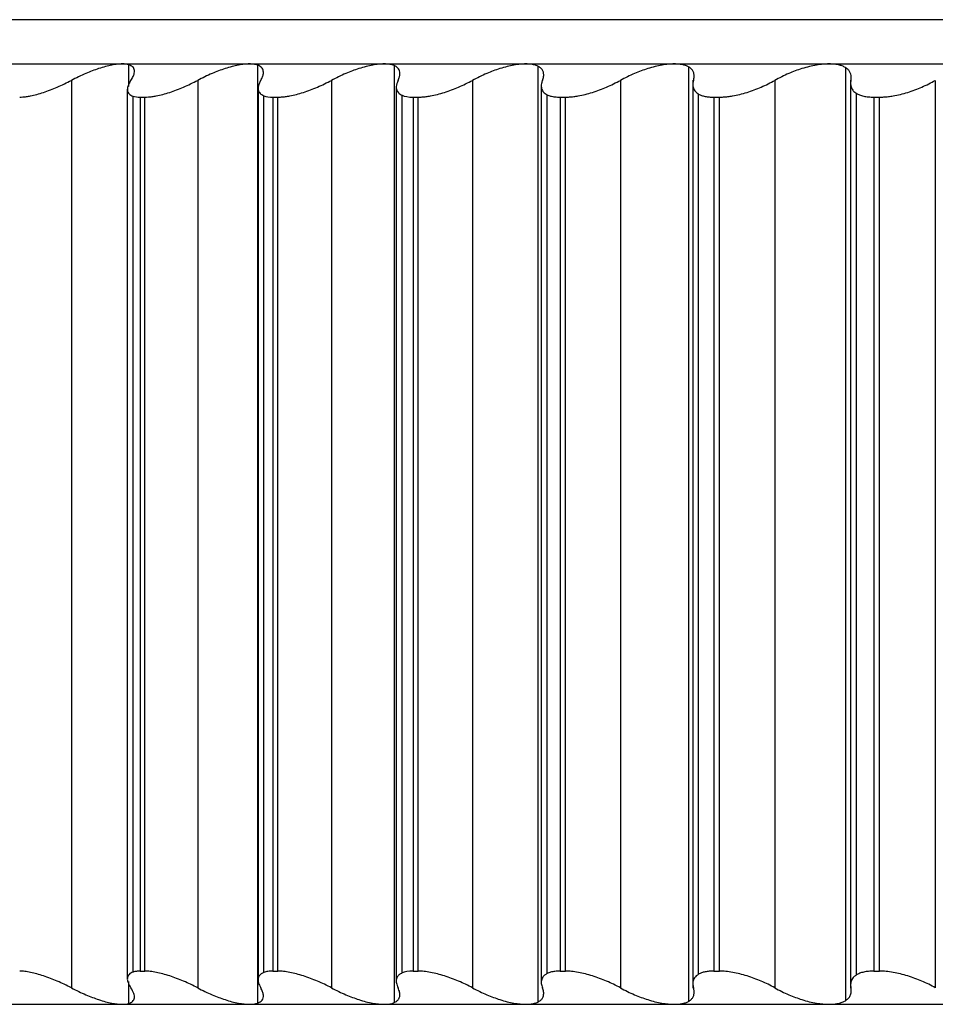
# Paper-space layout '_Derecha' of a CAD drawing. Header units: millimetres. Extents: x -44.3 to 40, y -10.9 to 46.3.
# Tile 2 of 10: x -28.6 to -20.4, y -8.9 to 0. Entities that reach past the tile are written whole.
import ezdxf

# ---------------------------------------------------------------- set-up
doc = ezdxf.new("R2010")
doc.units = ezdxf.units.MM

psp = doc.layouts.new('_Derecha')

# ---------------------------------------------------------------- linework, layer by layer
at = {"color": 7, "linetype": 'Continuous', "lineweight": 25}
for p, q in [((23.0455, 0), (-32.4035, 0)), ((-35.5, -0.4), (35.5, -0.4)), ((-27.6583, -0.4069), (-27.6583, -0.6053)), ((-26.4925, -0.4105), (-26.4925, -8.8895)), ((-25.2587, -0.4149), (-25.2587, -8.8851)), ((-23.9599, -0.42), (-23.9599, -8.88)), ((-22.5995, -0.4258), (-22.5995, -8.8742)), ((-21.1808, -0.4323), (-21.1808, -8.8677)), ((-28.1754, -0.5484), (-28.1754, -8.7516)), ((-27.0344, -0.5484), (-27.0344, -8.7516)), ((-26.4879, -0.6186), (-26.4879, -8.6815)), ((-25.8252, -0.5484), (-25.8252, -8.7516)), ((-25.2399, -0.6079), (-25.2399, -8.6922)), ((-24.5507, -0.5484), (-24.5507, -8.7516)), ((-23.9295, -0.5968), (-23.9295, -8.7032)), ((-23.2141, -0.5484), (-23.2141, -8.7516)), ((-22.5598, -0.5459), (-22.5598, -8.7541)), ((-21.819, -0.5484), (-21.819, -8.7516)), ((-21.1345, -0.5459), (-21.1345, -8.7541)), ((-20.3687, -0.5484), (-20.3687, -8.7516)), ((-27.6702, -0.6291), (-27.6702, -8.6709)), ((-27.6179, -8.6083), (-27.6179, -0.6917)), ((-27.5528, -0.7), (-27.5108, -0.7)), ((-27.5528, -0.7), (-27.5528, -8.6)), ((-27.5108, -8.6), (-27.5108, -0.7)), ((-26.4356, -8.6122), (-26.4356, -0.6878)), ((-26.3539, -0.7), (-26.3093, -0.7)), ((-26.3539, -0.7), (-26.3539, -8.6)), ((-26.3093, -8.6), (-26.3093, -0.7)), ((-25.1876, -8.6168), (-25.1876, -0.6832)), ((-25.0884, -0.7), (-25.0415, -0.7)), ((-25.0884, -0.7), (-25.0884, -8.6)), ((-25.0415, -8.6), (-25.0415, -0.7)), ((-23.8772, -8.6221), (-23.8772, -0.6779)), ((-23.7595, -0.7), (-23.7104, -0.7)), ((-23.7595, -0.7), (-23.7595, -8.6)), ((-23.7104, -8.6), (-23.7104, -0.7)), ((-22.5076, -8.6281), (-22.5076, -0.6719)), ((-22.3705, -0.7), (-22.3193, -0.7)), ((-22.3705, -0.7), (-22.3705, -8.6)), ((-22.3193, -8.6), (-22.3193, -0.7)), ((-21.0822, -8.6347), (-21.0822, -0.6653)), ((-20.9251, -0.7), (-20.8719, -0.7)), ((-20.9251, -0.7), (-20.9251, -8.6)), ((-20.8719, -8.6), (-20.8719, -0.7)), ((-27.5528, -8.6), (-27.5108, -8.6)), ((-26.3539, -8.6), (-26.3093, -8.6)), ((-25.0884, -8.6), (-25.0415, -8.6)), ((-23.7595, -8.6), (-23.7104, -8.6)), ((-22.3705, -8.6), (-22.3193, -8.6)), ((-20.9251, -8.6), (-20.8719, -8.6)), ((-27.6583, -8.6947), (-27.6583, -8.8931)), ((-35.5, -8.9), (35.5, -8.9))]:
    psp.add_line(p, q, dxfattribs=at)
for points, knots in [([(-27.7156, -0.4), (-27.7299, -0.4005), (-27.7588, -0.4016), (-27.8103, -0.4099), (-27.8673, -0.4232), (-27.9455, -0.4467), (-28.0508, -0.4866), (-28.1322, -0.527), (-28.1754, -0.5484)], [0, 0, 0, 0, 0.120692, 0.24373, 0.369847, 0.499724, 0.734335, 1, 1, 1, 1]), ([(-27.6381, -0.5484), (-27.6308, -0.5367), (-27.6166, -0.5139), (-27.6067, -0.4842), (-27.6048, -0.4535), (-27.6167, -0.4246), (-27.6447, -0.4127), (-27.6583, -0.4069)], [0, 0, 0, 0, 0.1788256, 0.345716, 0.5009944, 0.7579879, 1, 1, 1, 1]), ([(-26.5661, -0.4), (-26.5812, -0.4005), (-26.6117, -0.4016), (-26.6653, -0.4099), (-26.724, -0.4232), (-26.8039, -0.4467), (-26.9104, -0.4866), (-26.9914, -0.527), (-27.0344, -0.5484)], [0, 0, 0, 0, 0.120692, 0.24373, 0.369847, 0.499724, 0.734335, 1, 1, 1, 1]), ([(-26.4925, -0.4105), (-26.503, -0.4075), (-26.5238, -0.4014), (-26.552, -0.4004), (-26.5661, -0.4)], [0, 0, 0, 0, 0.503091, 1, 1, 1, 1]), ([(-26.464, -0.5484), (-26.4582, -0.5374), (-26.4468, -0.516), (-26.4398, -0.4877), (-26.4402, -0.4582), (-26.4532, -0.4298), (-26.4797, -0.4168), (-26.4925, -0.4105)], [0, 0, 0, 0, 0.178234, 0.345087, 0.500834, 0.758001, 1, 1, 1, 1]), ([(-25.3494, -0.4), (-25.3653, -0.4005), (-25.3974, -0.4016), (-25.4529, -0.4099), (-25.5132, -0.4232), (-25.5945, -0.4467), (-25.7021, -0.4866), (-25.7825, -0.527), (-25.8252, -0.5484)], [0, 0, 0, 0, 0.120692, 0.24373, 0.369847, 0.499724, 0.734335, 1, 1, 1, 1]), ([(-25.2587, -0.4149), (-25.2713, -0.4105), (-25.2963, -0.4019), (-25.3318, -0.4006), (-25.3494, -0.4)], [0, 0, 0, 0, 0.504361, 1, 1, 1, 1]), ([(-25.2232, -0.5484), (-25.2184, -0.5375), (-25.209, -0.5161), (-25.2052, -0.4878), (-25.2085, -0.4634), (-25.2191, -0.4431), (-25.2353, -0.4266), (-25.251, -0.4187), (-25.2587, -0.4149)], [0, 0, 0, 0, 0.188499, 0.367802, 0.538216, 0.700098, 0.853864, 1, 1, 1, 1]), ([(-24.0686, -0.4), (-24.0853, -0.4005), (-24.1189, -0.4016), (-24.1762, -0.4099), (-24.238, -0.4232), (-24.3206, -0.4467), (-24.4287, -0.4866), (-24.5084, -0.527), (-24.5507, -0.5484)], [0, 0, 0, 0, 0.120692, 0.24373, 0.369847, 0.499724, 0.734335, 1, 1, 1, 1]), ([(-23.9599, -0.42), (-23.9696, -0.416), (-23.9889, -0.4081), (-24.0256, -0.4013), (-24.0544, -0.4004), (-24.0686, -0.4)], [0, 0, 0, 0, 0.338798, 0.671567, 1, 1, 1, 1]), ([(-23.9185, -0.5484), (-23.9145, -0.5363), (-23.9067, -0.5127), (-23.9074, -0.4819), (-23.9169, -0.4562), (-23.9338, -0.4351), (-23.9514, -0.4249), (-23.9599, -0.42)], [0, 0, 0, 0, 0.224127, 0.4356856, 0.6351345, 0.823021, 1, 1, 1, 1]), ([(-22.7271, -0.4), (-22.7444, -0.4005), (-22.7794, -0.4016), (-22.8384, -0.4099), (-22.9015, -0.4232), (-22.9851, -0.4467), (-23.0937, -0.4866), (-23.1724, -0.527), (-23.2141, -0.5484)], [0, 0, 0, 0, 0.120692, 0.24373, 0.369847, 0.499724, 0.734336, 1, 1, 1, 1]), ([(-22.5995, -0.4258), (-22.6077, -0.4218), (-22.624, -0.4139), (-22.6546, -0.406), (-22.6885, -0.4009), (-22.7143, -0.4003), (-22.7271, -0.4)], [0, 0, 0, 0, 0.2560748, 0.507503, 0.7551696, 1, 1, 1, 1]), ([(-22.5535, -0.5484), (-22.5508, -0.5372), (-22.5456, -0.5153), (-22.5485, -0.4865), (-22.5586, -0.4618), (-22.5752, -0.4413), (-22.5915, -0.4308), (-22.5995, -0.4258)], [0, 0, 0, 0, 0.22306, 0.43418, 0.633734, 0.822165, 1, 1, 1, 1]), ([(-21.3282, -0.4), (-21.3461, -0.4005), (-21.3824, -0.4016), (-21.4429, -0.4099), (-21.5071, -0.4232), (-21.5916, -0.4467), (-21.7004, -0.4866), (-21.7778, -0.527), (-21.819, -0.5484)], [0, 0, 0, 0, 0.120692, 0.24373, 0.369847, 0.499724, 0.734336, 1, 1, 1, 1]), ([(-21.1808, -0.4323), (-21.1901, -0.4273), (-21.2086, -0.4175), (-21.2438, -0.4076), (-21.2832, -0.4012), (-21.3133, -0.4004), (-21.3282, -0.4)], [0, 0, 0, 0, 0.257574, 0.509369, 0.756463, 1, 1, 1, 1]), ([(-21.1315, -0.5484), (-21.13, -0.5381), (-21.1271, -0.518), (-21.1317, -0.4911), (-21.1424, -0.4678), (-21.1583, -0.4479), (-21.1735, -0.4374), (-21.1808, -0.4323)], [0, 0, 0, 0, 0.221886, 0.432501, 0.632146, 0.821173, 1, 1, 1, 1]), ([(-28.6427, -0.7), (-28.633, -0.6998), (-28.6138, -0.6993), (-28.5807, -0.6953), (-28.5394, -0.6881), (-28.4883, -0.6759), (-28.4081, -0.6516), (-28.3009, -0.6111), (-28.2178, -0.5696), (-28.1754, -0.5484)], [0, 0, 0, 0, 0.082854, 0.165929, 0.250146, 0.374251, 0.499638, 0.745109, 1, 1, 1, 1]), ([(-27.6381, -0.5484), (-27.6451, -0.5597), (-27.659, -0.5819), (-27.6694, -0.6119), (-27.6715, -0.643), (-27.6598, -0.673), (-27.6317, -0.6855), (-27.6179, -0.6917)], [0, 0, 0, 0, 0.1705245, 0.3365459, 0.5008525, 0.7537799, 1, 1, 1, 1]), ([(-27.5108, -0.7), (-27.5005, -0.6998), (-27.4801, -0.6993), (-27.4454, -0.6953), (-27.4025, -0.6881), (-27.3498, -0.6759), (-27.2678, -0.6516), (-27.1594, -0.6111), (-27.0766, -0.5696), (-27.0344, -0.5484)], [0, 0, 0, 0, 0.082854, 0.165929, 0.250146, 0.374251, 0.499638, 0.745109, 1, 1, 1, 1]), ([(-26.464, -0.5484), (-26.4697, -0.559), (-26.4809, -0.58), (-26.4883, -0.6084), (-26.488, -0.6383), (-26.4752, -0.6677), (-26.4487, -0.6811), (-26.4356, -0.6878)], [0, 0, 0, 0, 0.170225, 0.336331, 0.500762, 0.753668, 1, 1, 1, 1]), ([(-26.3093, -0.7), (-26.2986, -0.6998), (-26.277, -0.6993), (-26.2408, -0.6953), (-26.1963, -0.6881), (-26.1422, -0.6759), (-26.0586, -0.6516), (-25.9491, -0.6111), (-25.867, -0.5696), (-25.8252, -0.5484)], [0, 0, 0, 0, 0.082854, 0.165929, 0.250146, 0.374251, 0.499638, 0.745109, 1, 1, 1, 1]), ([(-25.2232, -0.5484), (-25.2275, -0.5584), (-25.2362, -0.578), (-25.2409, -0.605), (-25.2385, -0.6336), (-25.2248, -0.662), (-25.1999, -0.6762), (-25.1876, -0.6832)], [0, 0, 0, 0, 0.170019, 0.336498, 0.501566, 0.753886, 1, 1, 1, 1]), ([(-25.0415, -0.7), (-25.0302, -0.6998), (-25.0075, -0.6993), (-24.9699, -0.6953), (-24.924, -0.6881), (-24.8685, -0.6759), (-24.7836, -0.6516), (-24.6734, -0.6111), (-24.5921, -0.5696), (-24.5507, -0.5484)], [0, 0, 0, 0, 0.082854, 0.165928, 0.250146, 0.374251, 0.499638, 0.745109, 1, 1, 1, 1]), ([(-23.9185, -0.5484), (-23.9218, -0.5577), (-23.9282, -0.5761), (-23.9304, -0.6014), (-23.9263, -0.6286), (-23.912, -0.6561), (-23.8887, -0.6707), (-23.8772, -0.6779)], [0, 0, 0, 0, 0.1699363, 0.3365209, 0.5015897, 0.7536395, 1, 1, 1, 1]), ([(-23.7104, -0.7), (-23.6985, -0.6998), (-23.6749, -0.6993), (-23.636, -0.6953), (-23.5887, -0.6881), (-23.532, -0.6759), (-23.446, -0.6516), (-23.3353, -0.6111), (-23.255, -0.5696), (-23.2141, -0.5484)], [0, 0, 0, 0, 0.082854, 0.165928, 0.250146, 0.374251, 0.499638, 0.745109, 1, 1, 1, 1]), ([(-22.5535, -0.5484), (-22.5557, -0.557), (-22.5601, -0.5741), (-22.5602, -0.5979), (-22.5545, -0.6235), (-22.5399, -0.6498), (-22.5183, -0.6646), (-22.5076, -0.6719)], [0, 0, 0, 0, 0.1696904, 0.336578, 0.5022351, 0.7540746, 1, 1, 1, 1]), ([(-22.3193, -0.7), (-22.307, -0.6998), (-22.2824, -0.6993), (-22.2423, -0.6953), (-22.1938, -0.6881), (-22.1361, -0.6759), (-22.0491, -0.6516), (-21.9383, -0.6111), (-21.8592, -0.5696), (-21.819, -0.5484)], [0, 0, 0, 0, 0.082854, 0.165928, 0.250146, 0.374251, 0.499638, 0.745109, 1, 1, 1, 1]), ([(-21.1315, -0.5484), (-21.1331, -0.5602), (-21.1364, -0.5836), (-21.1285, -0.6151), (-21.1121, -0.6433), (-21.0921, -0.658), (-21.0822, -0.6653)], [0, 0, 0, 0, 0.253141, 0.502448, 0.754148, 1, 1, 1, 1]), ([(-20.8719, -0.7), (-20.8592, -0.6998), (-20.8337, -0.6993), (-20.7925, -0.6953), (-20.7429, -0.6881), (-20.6843, -0.6759), (-20.5966, -0.6516), (-20.4858, -0.6111), (-20.4082, -0.5696), (-20.3687, -0.5484)], [0, 0, 0, 0, 0.082854, 0.165928, 0.250145, 0.374251, 0.499637, 0.745109, 1, 1, 1, 1]), ([(-23.8772, -0.6779), (-23.8669, -0.6823), (-23.8464, -0.6911), (-23.8066, -0.6986), (-23.7752, -0.6995), (-23.7595, -0.7)], [0, 0, 0, 0, 0.337347, 0.66827, 1, 1, 1, 1]), ([(-22.5076, -0.6719), (-22.4989, -0.6763), (-22.4818, -0.6848), (-22.4493, -0.6935), (-22.4127, -0.699), (-22.3846, -0.6997), (-22.3705, -0.7)], [0, 0, 0, 0, 0.254907, 0.503979, 0.75104, 1, 1, 1, 1]), ([(-21.0822, -0.6653), (-21.0727, -0.6705), (-21.0537, -0.6808), (-21.0166, -0.6915), (-20.9743, -0.6987), (-20.9414, -0.6996), (-20.9251, -0.7)], [0, 0, 0, 0, 0.249332, 0.498049, 0.750899, 1, 1, 1, 1]), ([(-28.1754, -8.7516), (-28.1967, -8.7407), (-28.2385, -8.7193), (-28.3024, -8.6903), (-28.3652, -8.6648), (-28.4272, -8.6426), (-28.4876, -8.6243), (-28.545, -8.6107), (-28.5982, -8.6017), (-28.6279, -8.6006), (-28.6427, -8.6)], [0, 0, 0, 0, 0.129351, 0.25442, 0.37715, 0.499598, 0.624418, 0.748826, 0.875523, 1, 1, 1, 1]), ([(-27.6179, -8.6083), (-27.6253, -8.6111), (-27.6402, -8.6167), (-27.6557, -8.6289), (-27.666, -8.644), (-27.672, -8.6675), (-27.6677, -8.7022), (-27.648, -8.7349), (-27.6381, -8.7516)], [0, 0, 0, 0, 0.123319, 0.246674, 0.37174, 0.500126, 0.746504, 1, 1, 1, 1]), ([(-27.5528, -8.6), (-27.5652, -8.6004), (-27.5899, -8.6011), (-27.6085, -8.6059), (-27.6179, -8.6083)], [0, 0, 0, 0, 0.49878, 1, 1, 1, 1]), ([(-27.0344, -8.7516), (-27.0556, -8.7407), (-27.0971, -8.7193), (-27.1611, -8.6903), (-27.2244, -8.6648), (-27.2873, -8.6426), (-27.3491, -8.6243), (-27.4083, -8.6107), (-27.4636, -8.6017), (-27.4951, -8.6006), (-27.5108, -8.6)], [0, 0, 0, 0, 0.129351, 0.25442, 0.37715, 0.499598, 0.624418, 0.748826, 0.875523, 1, 1, 1, 1]), ([(-26.4356, -8.6122), (-26.4446, -8.6164), (-26.4628, -8.6248), (-26.4795, -8.6434), (-26.4891, -8.6696), (-26.4876, -8.705), (-26.4719, -8.7359), (-26.464, -8.7516)], [0, 0, 0, 0, 0.1632883, 0.328361, 0.4985576, 0.7469526, 1, 1, 1, 1]), ([(-26.3539, -8.6), (-26.3697, -8.6005), (-26.4013, -8.6015), (-26.4241, -8.6086), (-26.4356, -8.6122)], [0, 0, 0, 0, 0.498222, 1, 1, 1, 1]), ([(-25.8252, -8.7516), (-25.8461, -8.7407), (-25.8873, -8.7193), (-25.9512, -8.6903), (-26.0148, -8.6648), (-26.0785, -8.6426), (-26.1414, -8.6243), (-26.2023, -8.6107), (-26.2597, -8.6017), (-26.2929, -8.6006), (-26.3093, -8.6)], [0, 0, 0, 0, 0.129351, 0.25442, 0.37715, 0.499598, 0.624418, 0.748826, 0.875523, 1, 1, 1, 1]), ([(-25.1876, -8.6168), (-25.1961, -8.6212), (-25.2132, -8.6302), (-25.2295, -8.6487), (-25.2402, -8.6741), (-25.2413, -8.7078), (-25.2292, -8.7369), (-25.2232, -8.7516)], [0, 0, 0, 0, 0.1632905, 0.3284769, 0.4984062, 0.7469861, 1, 1, 1, 1]), ([(-24.5507, -8.7516), (-24.5713, -8.7407), (-24.6121, -8.7193), (-24.6757, -8.6903), (-24.7395, -8.6648), (-24.8038, -8.6426), (-24.8678, -8.6243), (-24.9301, -8.6107), (-24.9894, -8.6017), (-25.0242, -8.6006), (-25.0415, -8.6)], [0, 0, 0, 0, 0.129351, 0.25442, 0.37715, 0.499598, 0.624418, 0.748827, 0.875523, 1, 1, 1, 1]), ([(-23.8772, -8.6221), (-23.8851, -8.6267), (-23.901, -8.636), (-23.9169, -8.6542), (-23.9283, -8.6787), (-23.9317, -8.7106), (-23.923, -8.7379), (-23.9185, -8.7516)], [0, 0, 0, 0, 0.1630903, 0.3282992, 0.498024, 0.7471054, 1, 1, 1, 1]), ([(-23.7595, -8.6), (-23.7752, -8.6005), (-23.8066, -8.6014), (-23.8464, -8.6089), (-23.8669, -8.6177), (-23.8772, -8.6221)], [0, 0, 0, 0, 0.33173, 0.662653, 1, 1, 1, 1]), ([(-23.2141, -8.7516), (-23.2345, -8.7407), (-23.2746, -8.7193), (-23.3379, -8.6903), (-23.4017, -8.6648), (-23.4665, -8.6426), (-23.5313, -8.6243), (-23.595, -8.6107), (-23.656, -8.6017), (-23.6923, -8.6006), (-23.7104, -8.6)], [0, 0, 0, 0, 0.129351, 0.25442, 0.37715, 0.499598, 0.624418, 0.748827, 0.875523, 1, 1, 1, 1]), ([(-22.5076, -8.6281), (-22.5149, -8.6328), (-22.5297, -8.6423), (-22.5451, -8.6601), (-22.5569, -8.6834), (-22.5622, -8.7135), (-22.5564, -8.7388), (-22.5535, -8.7516)], [0, 0, 0, 0, 0.16316, 0.328485, 0.497975, 0.747259, 1, 1, 1, 1]), ([(-22.3705, -8.6), (-22.3846, -8.6003), (-22.4127, -8.601), (-22.4493, -8.6065), (-22.4818, -8.6152), (-22.4989, -8.6237), (-22.5076, -8.6281)], [0, 0, 0, 0, 0.24896, 0.496021, 0.745093, 1, 1, 1, 1]), ([(-21.819, -8.7516), (-21.839, -8.7407), (-21.8784, -8.7193), (-21.9411, -8.6903), (-22.0048, -8.6648), (-22.0698, -8.6426), (-22.1354, -8.6243), (-22.2003, -8.6107), (-22.2629, -8.6017), (-22.3006, -8.6006), (-22.3193, -8.6)], [0, 0, 0, 0, 0.129351, 0.25442, 0.37715, 0.499598, 0.624418, 0.748827, 0.875523, 1, 1, 1, 1]), ([(-20.9251, -8.6), (-20.9414, -8.6004), (-20.9739, -8.6012), (-21.0162, -8.6081), (-21.0533, -8.6188), (-21.0725, -8.6294), (-21.0822, -8.6347)], [0, 0, 0, 0, 0.248753, 0.495125, 0.743969, 1, 1, 1, 1]), ([(-20.3687, -8.7516), (-20.3883, -8.7407), (-20.427, -8.7193), (-20.489, -8.6903), (-20.5523, -8.6648), (-20.6174, -8.6426), (-20.6835, -8.6243), (-20.7494, -8.6107), (-20.8135, -8.6017), (-20.8526, -8.6006), (-20.8719, -8.6)], [0, 0, 0, 0, 0.129351, 0.25442, 0.37715, 0.499598, 0.624418, 0.748827, 0.875523, 1, 1, 1, 1]), ([(-21.0822, -8.6347), (-21.089, -8.6395), (-21.1026, -8.649), (-21.1174, -8.6662), (-21.1294, -8.6883), (-21.1363, -8.7164), (-21.1331, -8.7398), (-21.1315, -8.7516)], [0, 0, 0, 0, 0.163505, 0.32904, 0.498253, 0.747427, 1, 1, 1, 1]), ([(-28.1754, -8.7516), (-28.1534, -8.7628), (-28.1107, -8.7846), (-28.0466, -8.8132), (-27.9863, -8.8377), (-27.9062, -8.8663), (-27.808, -8.8935), (-27.7459, -8.8979), (-27.7156, -8.9)], [0, 0, 0, 0, 0.136966, 0.265945, 0.387159, 0.500876, 0.756571, 1, 1, 1, 1]), ([(-27.6583, -8.8931), (-27.6511, -8.8906), (-27.6365, -8.8854), (-27.621, -8.8737), (-27.6103, -8.8589), (-27.6042, -8.836), (-27.6084, -8.8014), (-27.6279, -8.7688), (-27.6381, -8.7516)], [0, 0, 0, 0, 0.119585, 0.242556, 0.369302, 0.500176, 0.736856, 1, 1, 1, 1]), ([(-27.0344, -8.7516), (-27.0126, -8.7628), (-26.9701, -8.7846), (-26.906, -8.8132), (-26.8452, -8.8377), (-26.7638, -8.8663), (-26.6633, -8.8935), (-26.5979, -8.8979), (-26.5661, -8.9)], [0, 0, 0, 0, 0.136966, 0.265945, 0.387159, 0.500876, 0.756571, 1, 1, 1, 1]), ([(-26.4925, -8.8895), (-26.4844, -8.8859), (-26.4676, -8.8786), (-26.451, -8.8622), (-26.441, -8.8415), (-26.4392, -8.816), (-26.4458, -8.7861), (-26.4579, -8.7633), (-26.464, -8.7516)], [0, 0, 0, 0, 0.14565, 0.299005, 0.460651, 0.631091, 0.810752, 1, 1, 1, 1]), ([(-25.8252, -8.7516), (-25.8035, -8.7628), (-25.7614, -8.7846), (-25.6973, -8.8132), (-25.6362, -8.8377), (-25.5539, -8.8663), (-25.4512, -8.8935), (-25.3827, -8.8979), (-25.3494, -8.9)], [0, 0, 0, 0, 0.136966, 0.265945, 0.387159, 0.500876, 0.756571, 1, 1, 1, 1]), ([(-25.2587, -8.8851), (-25.2496, -8.8804), (-25.2308, -8.8707), (-25.2136, -8.8493), (-25.2051, -8.8225), (-25.2069, -8.7899), (-25.2176, -8.7646), (-25.2232, -8.7516)], [0, 0, 0, 0, 0.176261, 0.363654, 0.562983, 0.774914, 1, 1, 1, 1]), ([(-24.5507, -8.7516), (-24.5292, -8.7628), (-24.4876, -8.7846), (-24.4237, -8.8132), (-24.3624, -8.8377), (-24.2794, -8.8663), (-24.1748, -8.8935), (-24.1034, -8.8979), (-24.0686, -8.9)], [0, 0, 0, 0, 0.136966, 0.265945, 0.387159, 0.500876, 0.756571, 1, 1, 1, 1]), ([(-23.9599, -8.88), (-23.9514, -8.8751), (-23.9338, -8.8649), (-23.9169, -8.8438), (-23.9074, -8.8181), (-23.9067, -8.7873), (-23.9145, -8.7637), (-23.9185, -8.7516)], [0, 0, 0, 0, 0.176979, 0.364866, 0.564314, 0.775873, 1, 1, 1, 1]), ([(-23.2141, -8.7516), (-23.193, -8.7628), (-23.152, -8.7846), (-23.0884, -8.8132), (-23.0272, -8.8377), (-22.9436, -8.8663), (-22.8373, -8.8935), (-22.7632, -8.8979), (-22.7271, -8.9)], [0, 0, 0, 0, 0.136966, 0.265945, 0.387159, 0.500876, 0.756571, 1, 1, 1, 1]), ([(-22.5995, -8.8742), (-22.5915, -8.8692), (-22.5752, -8.8587), (-22.5586, -8.8382), (-22.5485, -8.8135), (-22.5456, -8.7847), (-22.5508, -8.7628), (-22.5535, -8.7516)], [0, 0, 0, 0, 0.177835, 0.366266, 0.56582, 0.77694, 1, 1, 1, 1]), ([(-21.819, -8.7516), (-21.7982, -8.7628), (-21.7579, -8.7846), (-21.6948, -8.8132), (-21.6337, -8.8377), (-21.5498, -8.8663), (-21.4422, -8.8935), (-21.3655, -8.8979), (-21.3282, -8.9)], [0, 0, 0, 0, 0.136966, 0.265945, 0.387159, 0.500876, 0.756571, 1, 1, 1, 1]), ([(-21.1808, -8.8677), (-21.1717, -8.8612), (-21.1529, -8.8476), (-21.1357, -8.8209), (-21.1266, -8.7891), (-21.1298, -8.7644), (-21.1315, -8.7516)], [0, 0, 0, 0, 0.22511, 0.466327, 0.724415, 1, 1, 1, 1]), ([(-26.5661, -8.9), (-26.552, -8.8996), (-26.5238, -8.8986), (-26.503, -8.8925), (-26.4925, -8.8895)], [0, 0, 0, 0, 0.496909, 1, 1, 1, 1]), ([(-24.0686, -8.9), (-24.0544, -8.8996), (-24.0256, -8.8987), (-23.9889, -8.8919), (-23.9696, -8.884), (-23.9599, -8.88)], [0, 0, 0, 0, 0.3284334, 0.6612019, 1, 1, 1, 1]), ([(-22.7271, -8.9), (-22.7143, -8.8997), (-22.6885, -8.8991), (-22.6546, -8.894), (-22.624, -8.8861), (-22.6077, -8.8782), (-22.5995, -8.8742)], [0, 0, 0, 0, 0.24483, 0.492497, 0.743925, 1, 1, 1, 1]), ([(-21.3282, -8.9), (-21.3133, -8.8996), (-21.2832, -8.8988), (-21.2438, -8.8924), (-21.2086, -8.8825), (-21.1901, -8.8727), (-21.1808, -8.8677)], [0, 0, 0, 0, 0.243537, 0.490631, 0.742426, 1, 1, 1, 1])]:
    psp.add_open_spline(points, degree=3, knots=knots, dxfattribs=at)
for points in [[(-27.6583, -0.4069), (-27.674, -0.4024), (-27.6931, -0.4), (-27.7156, -0.4)], [(-27.6179, -0.6917), (-27.6005, -0.6971), (-27.5786, -0.7), (-27.5528, -0.7)], [(-26.4356, -0.6878), (-26.4144, -0.6958), (-26.387, -0.7), (-26.3539, -0.7)], [(-25.1876, -0.6832), (-25.1627, -0.6942), (-25.1294, -0.7), (-25.0884, -0.7)], [(-25.0884, -8.6), (-25.1295, -8.6), (-25.1628, -8.6058), (-25.1876, -8.6168)], [(-27.7156, -8.9), (-27.6931, -8.9), (-27.674, -8.8977), (-27.6583, -8.8931)], [(-25.3494, -8.9), (-25.3122, -8.9), (-25.2818, -8.8949), (-25.2587, -8.8851)]]:
    psp.add_open_spline(points, degree=3, dxfattribs=at)

doc.saveas('drawing.dxf')
